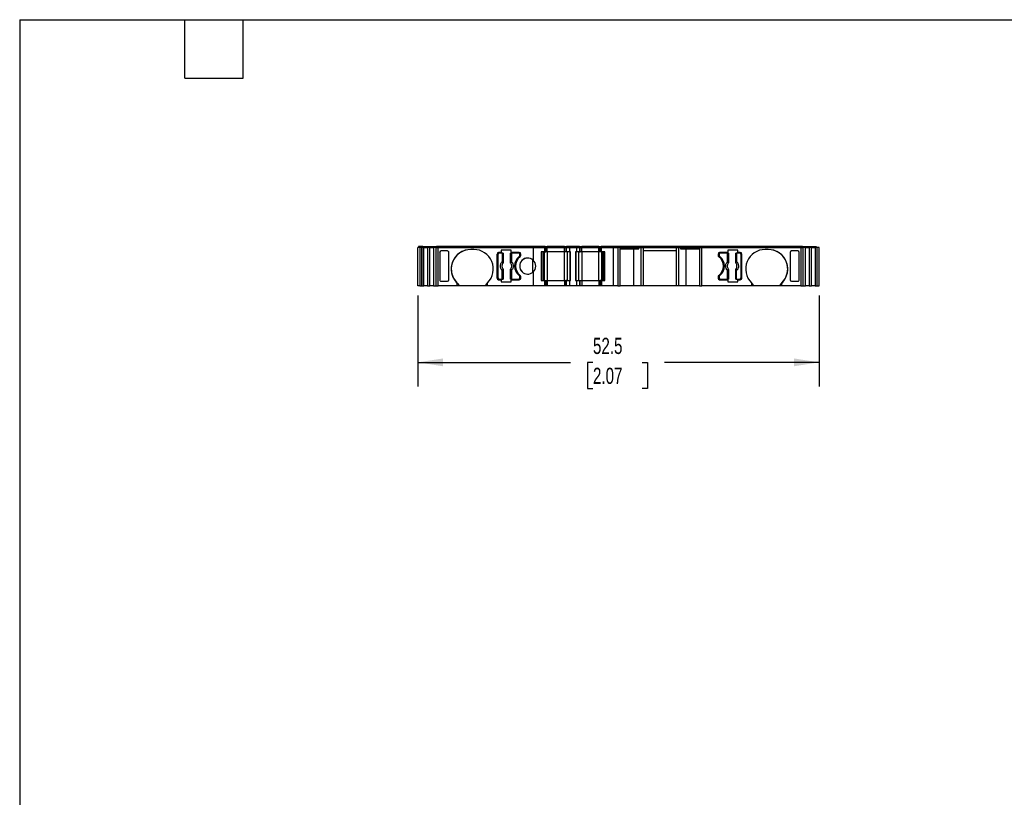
# Model space of a CAD drawing. Header units: millimetres. Extents: x 6 to 273, y 6 to 210.
# Tile 2 of 5: x 6 to 135, y 108 to 210. Entities that reach past the tile are written whole.
import ezdxf

# ---------------------------------------------------------------- set-up
doc = ezdxf.new("R2010")
doc.units = ezdxf.units.MM
doc.linetypes.add('SLD-Solid', pattern=[0])
doc.layers.add('DIMENSIONS', color=140, linetype='SLD-Solid', lineweight=25)
doc.layers.add('TEXT', color=140, linetype='SLD-Solid', lineweight=25)
doc.styles.add('SLDTEXTSTYLE0', font='TXT', dxfattribs={"width": 0.7})
doc.dimstyles.new('SLDDIMSTYLE0', dxfattribs={"dimtxt": 2.158008, "dimasz": 3.302, "dimexe": 0, "dimexo": 0.0625, "dimgap": 0.539502, "dimtad": 0, "dimtih": 1, "dimtoh": 1, "dimdec": 1, "dimrnd": 1e-09, "dimzin": 12, "dimdsep": 46, "dimtxsty": 'SLDTEXTSTYLE0', "dimsah": 1, "dimcen": 0.09, "dimadec": 0, "dimazin": 3, "dimtfac": 1, "dimtdec": 1, "dimtofl": 0, "dimtmove": 0, "dimatfit": 3, "dimfxl": 0, "dimfrac": 2, "dimtolj": 1, "dimtzin": 12, "dimarcsym": 0})

# ---------------------------------------------------------------- blocks, each defined once
blk = doc.blocks.new('_D_4')
at = {"layer": 'DIMENSIONS'}
for p, q in [((58.39, 173.51), (58.39, 161.61)), ((110.87, 173.51), (110.87, 161.61)), ((58.39, 164.78), (78.37, 164.78)), ((81.29, 164.78), (80.57, 164.78)), ((80.57, 164.78), (80.57, 161.35)), ((87.7, 164.78), (88.43, 164.78)), ((88.43, 164.78), (88.43, 161.35)), ((110.87, 164.78), (90.63, 164.78)), ((80.57, 161.35), (81.29, 161.35)), ((88.43, 161.35), (87.7, 161.35))]:
    blk.add_line(p, q, dxfattribs=at)
for points in [[(58.39, 164.78), (61.69, 164.27), (61.69, 165.29)], [(110.87, 164.78), (107.57, 165.29), (107.57, 164.27)]]:
    blk.add_solid(points, dxfattribs=at)
at = {"layer": 'DIMENSIONS', "char_height": 2.117, "attachment_point": 1, "style": 'SLDTEXTSTYLE0'}
for s, insert in [('52.5', (81.29, 167.99)), ('2.07', (81.29, 164.08))]:
    blk.add_mtext(s, dxfattribs=dict(at, insert=insert))

msp = doc.modelspace()

# ---------------------------------------------------------------- linework, layer by layer
for p, q in [((58.39, 174.78), (58.39, 179.78)), ((58.64, 179.78), (58.39, 179.78)), ((58.49, 179.93), (58.49, 179.78)), ((59.04, 179.93), (58.49, 179.93)), ((58.64, 179.78), (58.64, 174.78)), ((58.94, 179.78), (58.64, 179.78)), ((58.94, 174.78), (58.94, 179.78)), ((58.95, 179.78), (58.94, 179.78)), ((58.94, 174.78), (58.94, 179.78)), ((58.95, 174.78), (58.95, 179.78)), ((59.16, 179.78), (58.95, 179.78)), ((59.04, 179.93), (59.04, 179.78)), ((59.05, 179.93), (59.04, 179.93)), ((59.04, 179.78), (59.04, 179.93)), ((59.04, 179.93), (59.04, 179.93)), ((59.05, 179.78), (59.05, 179.93)), ((59.05, 179.93), (59.23, 179.93)), ((59.16, 174.78), (59.16, 179.78)), ((59.16, 179.78), (59.65, 179.78)), ((59.23, 179.93), (59.23, 179.78)), ((59.23, 179.93), (59.76, 179.93)), ((59.65, 179.78), (59.65, 174.78)), ((59.96, 179.78), (59.65, 179.78)), ((59.76, 179.93), (59.76, 179.78)), ((59.76, 179.93), (60.04, 179.93)), ((59.96, 174.78), (59.96, 179.78)), ((59.96, 179.78), (60.45, 179.78)), ((60.04, 179.93), (60.04, 179.78)), ((60.04, 179.93), (60.56, 179.93)), ((60.45, 179.78), (60.45, 174.78)), ((60.75, 179.78), (60.45, 179.78)), ((60.56, 179.93), (60.56, 179.78)), ((60.56, 179.93), (60.85, 179.93)), ((60.75, 179.78), (60.75, 174.78)), ((60.75, 179.78), (61.04, 179.78)), ((60.85, 179.93), (60.85, 179.78)), ((61.04, 179.93), (60.85, 179.93)), ((61.04, 179.78), (61.04, 179.93)), ((73.42, 179.93), (61.04, 179.93)), ((61.04, 174.78), (61.04, 179.78)), ((61.04, 179.78), (73.46, 179.78)), ((61.25, 179.13), (61.25, 175.58)), ((61.25, 179.13), (61.25, 175.58)), ((62.26, 179.33), (61.45, 179.33)), ((62.46, 175.58), (62.46, 179.13)), ((65.71, 179.53), (65.31, 179.53)), ((68.76, 178.93), (68.76, 175.78)), ((68.76, 178.93), (68.76, 178.93)), ((68.76, 175.78), (68.76, 178.93)), ((69.27, 179.13), (68.96, 179.13)), ((69.44, 179.06), (69.03, 179.06)), ((70.61, 179.43), (69.27, 179.43)), ((69.27, 179.43), (69.27, 179.13)), ((69.44, 179.06), (69.44, 177.94)), ((69.54, 179.06), (69.44, 179.06)), ((69.54, 179.06), (69.54, 177.94)), ((69.55, 179.06), (69.54, 179.06)), ((69.55, 179.06), (69.55, 177.83)), ((70.52, 177.83), (70.52, 179.06)), ((70.53, 179.06), (70.52, 179.06)), ((70.53, 177.94), (70.53, 179.06)), ((70.63, 179.06), (70.53, 179.06)), ((70.61, 179.13), (70.61, 179.43)), ((71.66, 179.13), (70.61, 179.13)), ((70.63, 179.06), (70.63, 177.94)), ((71.58, 179.06), (70.63, 179.06)), ((71.86, 178.73), (71.86, 178.93)), ((73.42, 179.78), (73.42, 179.93)), ((74.86, 179.93), (73.42, 179.93)), ((73.46, 179.78), (73.46, 178.14)), ((73.46, 179.78), (74.96, 179.78)), ((74.96, 179.23), (74.52, 179.23)), ((74.52, 179.23), (74.52, 175.48)), ((74.76, 175.48), (74.76, 179.23)), ((74.76, 175.48), (74.76, 179.23)), ((74.86, 179.78), (74.86, 179.93)), ((74.86, 179.78), (74.86, 179.93)), ((74.86, 179.93), (74.86, 179.93)), ((75.02, 179.93), (74.86, 179.93)), ((74.92, 175.48), (74.92, 179.23)), ((74.92, 179.23), (74.92, 175.48)), ((74.96, 179.78), (74.96, 179.23)), ((74.96, 179.78), (74.96, 179.23)), ((74.96, 179.78), (74.96, 179.78)), ((74.96, 179.78), (75.12, 179.78)), ((74.96, 179.23), (74.96, 179.23)), ((74.96, 179.23), (75.12, 179.23)), ((75.02, 179.78), (75.02, 179.93)), ((75.02, 179.78), (75.02, 179.93)), ((75.02, 179.93), (75.32, 179.93)), ((75.12, 179.23), (75.12, 179.78)), ((75.12, 179.23), (75.12, 179.78)), ((75.12, 179.78), (75.32, 179.78)), ((75.32, 179.23), (75.12, 179.23)), ((75.32, 179.93), (75.32, 179.78)), ((77.55, 179.93), (75.32, 179.93)), ((75.32, 179.23), (75.32, 179.78)), ((75.32, 179.78), (77.55, 179.78)), ((75.32, 179.23), (75.32, 175.48)), ((77.55, 179.23), (75.32, 179.23)), ((77.55, 179.78), (77.55, 179.93)), ((77.55, 179.93), (77.85, 179.93)), ((77.55, 179.23), (77.55, 179.78)), ((77.55, 179.78), (77.75, 179.78)), ((77.55, 175.48), (77.55, 179.23)), ((77.75, 179.23), (77.55, 179.23)), ((77.75, 179.78), (77.75, 179.23)), ((77.75, 179.78), (77.84, 179.78)), ((77.84, 179.23), (77.75, 179.23)), ((77.84, 179.23), (77.84, 179.78)), ((77.84, 179.78), (78.25, 179.78)), ((78.25, 179.23), (77.84, 179.23)), ((77.85, 179.78), (77.85, 179.93)), ((77.91, 179.93), (77.85, 179.93)), ((77.91, 179.78), (77.91, 179.93)), ((78.29, 179.93), (77.91, 179.93)), ((77.95, 175.48), (77.95, 179.23)), ((77.98, 175.48), (77.98, 179.23)), ((78.25, 179.23), (78.25, 179.78)), ((78.25, 179.78), (79.12, 179.78)), ((78.35, 179.23), (78.25, 179.23)), ((78.29, 179.78), (78.29, 179.93)), ((79.08, 179.93), (78.29, 179.93)), ((78.33, 175.48), (78.33, 179.23)), ((78.35, 175.48), (78.35, 179.23)), ((79.02, 179.23), (79.02, 175.48)), ((79.12, 179.23), (79.02, 179.23)), ((79.03, 179.23), (79.03, 175.48)), ((79.08, 179.78), (79.08, 179.93)), ((79.46, 179.93), (79.08, 179.93)), ((79.12, 179.78), (79.12, 179.23)), ((79.12, 179.78), (79.53, 179.78)), ((79.53, 179.23), (79.12, 179.23)), ((79.39, 179.23), (79.39, 175.48)), ((79.42, 179.23), (79.42, 175.48)), ((79.46, 179.78), (79.46, 179.93)), ((79.52, 179.93), (79.46, 179.93)), ((79.52, 179.78), (79.52, 179.93)), ((79.52, 179.93), (79.82, 179.93)), ((79.53, 179.78), (79.53, 179.23)), ((79.53, 179.78), (79.62, 179.78)), ((79.53, 179.23), (79.62, 179.23)), ((79.62, 179.23), (79.62, 179.78)), ((79.62, 179.78), (79.82, 179.78)), ((79.82, 179.23), (79.62, 179.23)), ((79.82, 179.93), (79.82, 179.78)), ((82.05, 179.93), (79.82, 179.93)), ((79.82, 179.23), (79.82, 179.78)), ((79.82, 179.78), (82.05, 179.78)), ((79.82, 179.23), (79.82, 175.48)), ((82.05, 179.23), (79.82, 179.23)), ((82.05, 179.78), (82.05, 179.93)), ((82.05, 179.93), (82.35, 179.93)), ((82.05, 179.23), (82.05, 179.78)), ((82.05, 179.78), (82.25, 179.78)), ((82.05, 175.48), (82.05, 179.23)), ((82.25, 179.23), (82.05, 179.23)), ((82.25, 179.78), (82.25, 179.23)), ((82.25, 179.78), (82.41, 179.78)), ((82.25, 179.23), (82.25, 179.78)), ((82.41, 179.23), (82.25, 179.23)), ((82.35, 179.78), (82.35, 179.93)), ((82.51, 179.93), (82.35, 179.93)), ((82.35, 179.93), (82.35, 179.78)), ((82.41, 179.78), (83.91, 179.78)), ((82.41, 179.23), (82.41, 179.78)), ((82.41, 179.23), (82.41, 179.78)), ((82.41, 179.78), (82.41, 179.78)), ((82.85, 179.23), (82.41, 179.23)), ((82.41, 179.23), (82.41, 179.23)), ((82.45, 175.48), (82.45, 179.23)), ((82.45, 179.23), (82.45, 175.48)), ((82.51, 179.78), (82.51, 179.93)), ((83.95, 179.93), (82.51, 179.93)), ((82.51, 179.78), (82.51, 179.93)), ((82.51, 179.93), (82.51, 179.93)), ((82.61, 179.23), (82.61, 175.48)), ((82.61, 179.23), (82.61, 175.48)), ((82.85, 175.48), (82.85, 179.23)), ((83.91, 179.78), (84.53, 179.78)), ((83.91, 179.78), (83.91, 174.78)), ((83.95, 179.78), (83.95, 179.93)), ((84.53, 179.93), (83.95, 179.93)), ((84.53, 179.78), (84.53, 179.93)), ((84.73, 179.93), (84.53, 179.93)), ((84.53, 179.78), (84.53, 174.78)), ((84.83, 179.78), (84.53, 179.78)), ((84.73, 179.78), (84.73, 179.93)), ((87.29, 179.93), (84.73, 179.93)), ((84.83, 174.78), (84.83, 179.78)), ((84.83, 179.78), (87.3, 179.78)), ((84.83, 179.63), (87.3, 179.63)), ((86.62, 174.78), (86.62, 179.63)), ((87.29, 179.78), (87.29, 179.93)), ((87.45, 179.93), (87.29, 179.93)), ((87.3, 179.63), (87.3, 179.78)), ((87.3, 179.78), (87.53, 179.78)), ((87.45, 179.78), (87.45, 179.93)), ((87.75, 179.93), (87.45, 179.93)), ((87.53, 179.78), (87.53, 174.78)), ((87.53, 179.78), (87.85, 179.78)), ((87.75, 179.78), (87.75, 179.93)), ((92.3, 179.93), (87.75, 179.93)), ((87.85, 179.78), (87.85, 174.78)), ((87.85, 179.78), (92.2, 179.78)), ((92.2, 179.33), (87.85, 179.33)), ((92.2, 174.78), (92.2, 179.78)), ((92.2, 179.78), (92.52, 179.78)), ((92.3, 179.78), (92.3, 179.93)), ((92.6, 179.93), (92.3, 179.93)), ((92.52, 174.78), (92.52, 179.78)), ((92.52, 179.78), (92.75, 179.78)), ((92.6, 179.78), (92.6, 179.93)), ((92.77, 179.93), (92.6, 179.93)), ((92.75, 179.78), (92.75, 179.63)), ((92.75, 179.78), (95.23, 179.78)), ((92.75, 179.63), (95.23, 179.63)), ((92.77, 179.78), (92.77, 179.93)), ((95.33, 179.93), (92.77, 179.93)), ((93.43, 179.63), (93.43, 174.78)), ((95.23, 179.78), (95.23, 174.78)), ((95.23, 179.78), (95.53, 179.78)), ((95.33, 179.78), (95.33, 179.93)), ((95.53, 179.93), (95.33, 179.93)), ((95.53, 179.78), (95.53, 179.93)), ((108.47, 179.93), (95.53, 179.93)), ((95.53, 174.78), (95.53, 179.78)), ((95.53, 179.78), (108.47, 179.78)), ((97.65, 178.93), (97.65, 178.73)), ((98.9, 179.13), (97.85, 179.13)), ((98.88, 179.06), (97.93, 179.06)), ((98.88, 177.94), (98.88, 179.06)), ((98.98, 179.06), (98.88, 179.06)), ((100.24, 179.43), (98.9, 179.43)), ((98.9, 179.43), (98.9, 179.13)), ((98.98, 179.06), (98.98, 177.94)), ((98.99, 179.06), (98.98, 179.06)), ((98.99, 179.06), (98.99, 177.83)), ((99.96, 177.83), (99.96, 179.06)), ((99.97, 179.06), (99.96, 179.06)), ((99.97, 177.94), (99.97, 179.06)), ((100.07, 179.06), (99.97, 179.06)), ((100.07, 179.06), (100.07, 177.94)), ((100.48, 179.06), (100.07, 179.06)), ((100.24, 179.13), (100.24, 179.43)), ((100.55, 179.13), (100.24, 179.13)), ((100.75, 175.78), (100.75, 178.93)), ((100.75, 178.93), (100.75, 178.93)), ((100.75, 175.78), (100.75, 178.93)), ((104.2, 179.53), (103.8, 179.53)), ((107.05, 179.13), (107.05, 175.58)), ((108.06, 179.33), (107.25, 179.33)), ((108.26, 175.58), (108.26, 179.13)), ((108.26, 175.58), (108.26, 179.13)), ((108.47, 179.78), (108.47, 179.93)), ((108.66, 179.93), (108.47, 179.93)), ((108.47, 179.78), (108.47, 174.78)), ((108.47, 179.78), (108.76, 179.78)), ((108.66, 179.78), (108.66, 179.93)), ((108.66, 179.93), (108.95, 179.93)), ((108.76, 174.78), (108.76, 179.78)), ((109.06, 179.78), (108.76, 179.78)), ((108.95, 179.93), (108.95, 179.78)), ((108.95, 179.93), (109.47, 179.93)), ((109.06, 174.78), (109.06, 179.78)), ((109.06, 179.78), (109.55, 179.78)), ((109.47, 179.93), (109.47, 179.78)), ((109.47, 179.93), (109.75, 179.93)), ((109.55, 179.78), (109.55, 174.78)), ((109.86, 179.78), (109.55, 179.78)), ((109.75, 179.93), (109.75, 179.78)), ((109.75, 179.93), (110.28, 179.93)), ((109.86, 174.78), (109.86, 179.78)), ((109.86, 179.78), (110.35, 179.78)), ((110.28, 179.93), (110.28, 179.78)), ((110.28, 179.93), (110.46, 179.93)), ((110.35, 179.78), (110.35, 174.78)), ((110.56, 179.78), (110.35, 179.78)), ((110.46, 179.93), (110.46, 179.78)), ((110.47, 179.93), (110.46, 179.93)), ((110.47, 179.78), (110.47, 179.93)), ((110.56, 179.78), (110.56, 174.78)), ((110.57, 179.78), (110.56, 179.78)), ((110.57, 179.78), (110.57, 174.78)), ((110.87, 179.78), (110.57, 179.78)), ((110.87, 174.78), (110.87, 179.78)), ((68.88, 175.81), (68.88, 178.91)), ((69.54, 177.94), (69.44, 177.94)), ((69.51, 177.72), (69.52, 177.72)), ((69.55, 177.83), (69.55, 177.83)), ((70.52, 177.83), (70.52, 177.83)), ((70.53, 177.94), (70.63, 177.94)), ((70.55, 177.72), (70.55, 177.72)), ((71.65, 178.6), (71.65, 178.6)), ((71.73, 178.76), (71.73, 178.91)), ((71.73, 178.91), (71.73, 178.76)), ((71.73, 178.91), (71.73, 178.91)), ((71.73, 178.76), (71.73, 178.76)), ((73.37, 178.21), (73.37, 176.5)), ((97.78, 178.91), (97.78, 178.76)), ((97.78, 178.91), (97.78, 178.91)), ((97.78, 178.76), (97.78, 178.91)), ((97.78, 178.76), (97.78, 178.76)), ((97.86, 178.6), (97.86, 178.6)), ((98.98, 177.94), (98.88, 177.94)), ((98.96, 177.72), (98.96, 177.72)), ((98.99, 177.83), (98.99, 177.83)), ((99.96, 177.83), (99.96, 177.83)), ((99.97, 177.94), (100.07, 177.94)), ((99.99, 177.72), (100, 177.72)), ((100.63, 178.91), (100.63, 175.81)), ((69.44, 175.66), (69.44, 176.77)), ((69.54, 176.77), (69.44, 176.77)), ((69.52, 176.99), (69.51, 176.99)), ((69.54, 176.77), (69.54, 175.66)), ((69.55, 176.88), (69.55, 176.88)), ((69.55, 176.88), (69.55, 175.66)), ((70.52, 175.66), (70.52, 176.88)), ((70.52, 176.88), (70.52, 176.88)), ((70.53, 175.66), (70.53, 176.77)), ((70.53, 176.77), (70.63, 176.77)), ((70.55, 176.99), (70.55, 176.99)), ((70.63, 176.77), (70.63, 175.66)), ((73.46, 176.57), (73.46, 174.78)), ((98.88, 175.66), (98.88, 176.77)), ((98.98, 176.77), (98.88, 176.77)), ((98.96, 176.99), (98.96, 176.99)), ((98.98, 176.77), (98.98, 175.66)), ((98.99, 176.88), (98.99, 176.88)), ((98.99, 176.88), (98.99, 175.66)), ((99.96, 175.66), (99.96, 176.88)), ((99.96, 176.88), (99.96, 176.88)), ((99.97, 175.66), (99.97, 176.77)), ((99.97, 176.77), (100.07, 176.77)), ((100, 176.99), (99.99, 176.99)), ((100.07, 175.66), (100.07, 176.77)), ((61.45, 175.38), (62.26, 175.38)), ((63.51, 175.17), (63.51, 174.78)), ((67.51, 174.78), (67.51, 175.17)), ((68.76, 175.78), (68.76, 175.78)), ((68.96, 175.58), (69.27, 175.58)), ((69.03, 175.66), (69.44, 175.66)), ((69.27, 175.58), (69.27, 175.28)), ((69.27, 175.28), (70.61, 175.28)), ((69.44, 175.66), (69.54, 175.66)), ((69.54, 175.66), (69.55, 175.66)), ((70.52, 175.66), (70.53, 175.66)), ((70.53, 175.66), (70.63, 175.66)), ((70.61, 175.28), (70.61, 175.58)), ((70.61, 175.58), (71.66, 175.58)), ((70.63, 175.66), (71.58, 175.66)), ((71.65, 176.12), (71.65, 176.12)), ((71.73, 175.81), (71.73, 175.96)), ((71.73, 175.96), (71.73, 175.96)), ((71.73, 175.96), (71.73, 175.81)), ((71.73, 175.81), (71.73, 175.81)), ((71.86, 175.78), (71.86, 175.98)), ((74.52, 175.48), (74.96, 175.48)), ((74.96, 175.48), (74.96, 174.78)), ((74.96, 175.48), (74.96, 174.78)), ((74.96, 175.48), (74.96, 175.48)), ((74.96, 175.48), (75.12, 175.48)), ((75.12, 174.78), (75.12, 175.48)), ((75.12, 175.48), (75.12, 174.78)), ((75.12, 175.48), (75.32, 175.48)), ((75.32, 175.48), (75.32, 174.78)), ((75.32, 175.48), (77.55, 175.48)), ((77.55, 175.48), (77.55, 174.78)), ((77.55, 175.48), (77.75, 175.48)), ((77.75, 175.48), (77.75, 174.78)), ((77.84, 175.48), (77.75, 175.48)), ((77.84, 174.78), (77.84, 175.48)), ((77.84, 175.48), (78.25, 175.48)), ((78.25, 174.78), (78.25, 175.48)), ((78.25, 175.48), (78.35, 175.48)), ((79.02, 175.48), (79.12, 175.48)), ((79.12, 175.48), (79.12, 174.78)), ((79.12, 175.48), (79.53, 175.48)), ((79.53, 175.48), (79.53, 174.78)), ((79.53, 175.48), (79.62, 175.48)), ((79.62, 174.78), (79.62, 175.48)), ((79.62, 175.48), (79.82, 175.48)), ((79.82, 175.48), (79.82, 174.78)), ((79.82, 175.48), (82.05, 175.48)), ((82.05, 175.48), (82.05, 174.78)), ((82.05, 175.48), (82.25, 175.48)), ((82.25, 175.48), (82.25, 174.78)), ((82.41, 175.48), (82.25, 175.48)), ((82.25, 175.48), (82.25, 174.78)), ((82.41, 175.48), (82.41, 174.78)), ((82.41, 175.48), (82.85, 175.48)), ((82.41, 174.78), (82.41, 175.48)), ((82.41, 175.48), (82.41, 175.48)), ((97.65, 175.98), (97.65, 175.78)), ((97.78, 175.96), (97.78, 175.81)), ((97.78, 175.96), (97.78, 175.96)), ((97.78, 175.81), (97.78, 175.96)), ((97.78, 175.81), (97.78, 175.81)), ((97.85, 175.58), (98.9, 175.58)), ((97.86, 176.12), (97.86, 176.12)), ((97.93, 175.66), (98.88, 175.66)), ((98.88, 175.66), (98.98, 175.66)), ((98.9, 175.58), (98.9, 175.28)), ((98.9, 175.28), (100.24, 175.28)), ((98.98, 175.66), (98.99, 175.66)), ((99.96, 175.66), (99.97, 175.66)), ((99.97, 175.66), (100.07, 175.66)), ((100.07, 175.66), (100.48, 175.66)), ((100.24, 175.28), (100.24, 175.58)), ((100.24, 175.58), (100.55, 175.58)), ((100.75, 175.78), (100.75, 175.78)), ((102, 175.17), (102, 174.78)), ((106, 174.78), (106, 175.17)), ((107.25, 175.38), (108.06, 175.38)), ((58.64, 174.78), (58.39, 174.78)), ((58.64, 174.78), (58.94, 174.78)), ((58.94, 174.78), (58.95, 174.78)), ((58.95, 174.78), (59.16, 174.78)), ((59.65, 174.78), (59.16, 174.78)), ((59.65, 174.78), (59.96, 174.78)), ((60.45, 174.78), (59.96, 174.78)), ((60.45, 174.78), (60.75, 174.78)), ((60.75, 174.78), (61.04, 174.78)), ((63.51, 174.78), (61.04, 174.78)), ((63.71, 174.78), (63.51, 174.78)), ((63.71, 175), (63.71, 174.78)), ((67.31, 174.78), (63.71, 174.78)), ((67.31, 174.78), (67.31, 175)), ((67.51, 174.78), (67.31, 174.78)), ((73.46, 174.78), (67.51, 174.78)), ((74.96, 174.78), (73.46, 174.78)), ((74.96, 174.78), (74.96, 174.78)), ((75.12, 174.78), (74.96, 174.78)), ((75.32, 174.78), (75.12, 174.78)), ((77.55, 174.78), (75.32, 174.78)), ((77.75, 174.78), (77.55, 174.78)), ((77.84, 174.78), (77.75, 174.78)), ((78.25, 174.78), (77.84, 174.78)), ((79.12, 174.78), (78.25, 174.78)), ((79.53, 174.78), (79.12, 174.78)), ((79.62, 174.78), (79.53, 174.78)), ((79.82, 174.78), (79.62, 174.78)), ((82.05, 174.78), (79.82, 174.78)), ((82.25, 174.78), (82.05, 174.78)), ((82.41, 174.78), (82.25, 174.78)), ((83.91, 174.78), (82.41, 174.78)), ((82.41, 174.78), (82.41, 174.78)), ((84.53, 174.78), (83.91, 174.78)), ((84.53, 174.78), (84.83, 174.78)), ((86.62, 174.78), (84.83, 174.78)), ((87.53, 174.78), (86.62, 174.78)), ((87.85, 174.78), (87.53, 174.78)), ((92.2, 174.78), (87.85, 174.78)), ((92.52, 174.78), (92.2, 174.78)), ((93.43, 174.78), (92.52, 174.78)), ((95.23, 174.78), (93.43, 174.78)), ((95.23, 174.78), (95.53, 174.78)), ((102, 174.78), (95.53, 174.78)), ((102.2, 174.78), (102, 174.78)), ((102.2, 175), (102.2, 174.78)), ((105.8, 174.78), (102.2, 174.78)), ((105.8, 174.78), (105.8, 175)), ((106, 174.78), (105.8, 174.78)), ((108.47, 174.78), (106, 174.78)), ((108.47, 174.78), (108.76, 174.78)), ((108.76, 174.78), (109.06, 174.78)), ((109.55, 174.78), (109.06, 174.78)), ((109.55, 174.78), (109.86, 174.78)), ((110.35, 174.78), (109.86, 174.78)), ((110.35, 174.78), (110.56, 174.78)), ((110.56, 174.78), (110.57, 174.78)), ((110.57, 174.78), (110.87, 174.78))]:
    msp.add_line(p, q)
for centre, radius, start, end in [((65.31, 176.98), 2.55, 90, 225.0991), ((65.31, 176.98), 2.55, 90, 231.1377), ((65.71, 176.98), 2.55, 314.9009, 90), ((68.96, 178.93), 0.2, 90, 180), ((68.96, 178.93), 0.2, 90, 180), ((69.03, 178.91), 0.15, 90, 180), ((71.58, 178.91), 0.15, 0, 90), ((71.58, 178.91), 0.15, 0, 90), ((71.66, 178.93), 0.2, 0, 90), ((97.85, 178.93), 0.2, 90, 180), ((97.93, 178.91), 0.15, 90, 180), ((97.93, 178.91), 0.15, 90, 180), ((100.48, 178.91), 0.15, 0, 90), ((100.55, 178.93), 0.2, 0, 90), ((100.55, 178.93), 0.2, 0, 90), ((103.8, 176.98), 2.55, 90, 225.0991), ((104.2, 176.98), 2.55, 314.9008, 90), ((104.2, 176.98), 2.55, 308.8623, 90), ((70.03, 177.36), 0.634, 145.0833, 214.9167), ((70.03, 177.36), 0.633, 145.0503, 214.9496), ((69.48, 177.85), 0.066, 289.9615, 346.8945), ((70.59, 177.85), 0.066, 193.1055, 250.0385), ((70.03, 177.36), 0.634, 325.0833, 34.9167), ((70.03, 177.36), 0.633, 325.0503, 34.9496), ((72.58, 177.36), 1.55, 126.8699, 233.1301), ((72.58, 177.36), 1.55, 126.8699, 233.1301), ((72.66, 177.36), 1.5, 126.0319, 233.9681), ((71.53, 178.76), 0.2, 306.8699, 0), ((71.53, 178.76), 0.2, 306.8699, 0), ((72.76, 177.36), 1.05, 48.1897, 311.8103), ((72.76, 177.36), 1.05, 90, 270), ((71.66, 178.73), 0.2, 306.0319, 0), ((72.76, 177.36), 1.05, 311.8103, 48.1897), ((97.85, 178.73), 0.2, 180, 233.9681), ((96.85, 177.36), 1.5, 306.0319, 53.9681), ((97.98, 178.76), 0.2, 180, 233.1301), ((97.98, 178.76), 0.2, 180, 233.1301), ((96.93, 177.36), 1.55, 306.8699, 53.1301), ((96.93, 177.36), 1.55, 306.8699, 53.1301), ((99.48, 177.36), 0.634, 145.0833, 214.9167), ((99.48, 177.36), 0.633, 145.0503, 214.9496), ((98.92, 177.85), 0.066, 289.9615, 346.8945), ((100.03, 177.85), 0.066, 193.1055, 250.0385), ((99.48, 177.36), 0.633, 325.0503, 34.9496), ((99.48, 177.36), 0.634, 325.0833, 34.9167), ((69.48, 176.86), 0.066, 13.1055, 70.0385), ((70.59, 176.86), 0.066, 109.9615, 166.8945), ((98.92, 176.86), 0.066, 13.1055, 70.0385), ((100.03, 176.86), 0.066, 109.9615, 166.8945), ((65.31, 176.98), 2.55, 225.0991, 231.1377), ((65.71, 176.98), 2.55, 308.8623, 314.9009), ((68.96, 175.78), 0.2, 180, 270), ((68.96, 175.78), 0.2, 180, 270), ((69.03, 175.81), 0.15, 180, 270), ((71.58, 175.81), 0.15, 270, 0), ((71.58, 175.81), 0.15, 270, 0), ((71.53, 175.96), 0.2, 0, 53.1301), ((71.53, 175.96), 0.2, 0, 53.1301), ((71.66, 175.78), 0.2, 270, 0), ((71.66, 175.98), 0.2, 0, 53.9681), ((97.85, 175.98), 0.2, 126.0319, 180), ((97.85, 175.78), 0.2, 180, 270), ((97.98, 175.96), 0.2, 126.8699, 180), ((97.98, 175.96), 0.2, 126.8699, 180), ((97.93, 175.81), 0.15, 180, 270), ((97.93, 175.81), 0.15, 180, 270), ((100.48, 175.81), 0.15, 270, 0), ((100.55, 175.78), 0.2, 270, 0), ((100.55, 175.78), 0.2, 270, 0), ((103.8, 176.98), 2.55, 225.0991, 231.1377), ((104.2, 176.98), 2.55, 308.8623, 314.9008)]:
    msp.add_arc(centre, radius, start, end)
at = {"extrusion": (-6.79117e-08, 0, 1)}
for centre, major_axis, start_param, end_param in [((61.45, 179.13), (0, -0.201), 3.141593, 4.712389), ((62.26, 179.13), (0, -0.201), 1.570796, 3.141593), ((61.45, 175.58), (0, 0.201), 1.570796, 3.141593)]:
    msp.add_ellipse(centre, major_axis=major_axis, ratio=0.996195, start_param=start_param, end_param=end_param, dxfattribs=at)
for centre, major_axis, start_param, end_param in [((107.25, 179.13), (0, -0.201), 3.141592, 4.712388), ((108.06, 179.13), (0, -0.201), 1.570796, 3.141592), ((107.25, 175.58), (0, 0.201), 1.570797, 3.141593), ((108.06, 175.58), (0, 0.201), 3.141593, 4.71239)]:
    msp.add_ellipse(centre, major_axis=major_axis, ratio=0.996195, start_param=start_param, end_param=end_param)
at = {"extrusion": (-6.79117e-08, -2.40353e-21, 1)}
msp.add_ellipse((62.26, 175.58), major_axis=(0, 0.201), ratio=0.996195, start_param=3.141593, end_param=4.712389, dxfattribs=at)
for points, knots in [([(69.44, 176.77), (69.42, 176.79), (69.39, 176.83), (69.34, 176.89), (69.3, 176.96), (69.25, 177.05), (69.21, 177.19), (69.2, 177.36), (69.21, 177.52), (69.26, 177.68), (69.34, 177.83), (69.41, 177.9), (69.44, 177.94)], [0, 0, 0, 0, 0.06027, 0.120056, 0.179893, 0.240314, 0.370015, 0.500128, 0.629829, 0.759943, 0.879871, 1, 1, 1, 1]), ([(69.51, 177.72), (69.52, 177.72), (69.52, 177.73), (69.52, 177.75), (69.51, 177.77), (69.51, 177.78), (69.5, 177.79)], [0, 0, 0, 0, 0.306881, 0.575882, 0.806979, 1, 1, 1, 1]), ([(69.55, 177.83), (69.54, 177.82), (69.54, 177.78), (69.53, 177.74), (69.51, 177.72)], [0, 0, 0, 0, 0.389276, 1, 1, 1, 1]), ([(69.55, 177.83), (69.55, 177.83), (69.55, 177.82), (69.55, 177.81), (69.55, 177.81), (69.55, 177.8), (69.55, 177.79), (69.55, 177.79), (69.55, 177.78), (69.54, 177.77), (69.54, 177.77), (69.54, 177.77), (69.54, 177.77), (69.54, 177.76), (69.54, 177.75), (69.53, 177.75), (69.53, 177.74), (69.53, 177.74), (69.53, 177.74), (69.53, 177.73), (69.52, 177.72), (69.52, 177.72)], [0, 0, 0, 0, 0.0000193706, 0.0000193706, 0.0000193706, 0.0000387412, 0.0000387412, 0.0000387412, 0.0000581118, 0.0000581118, 0.0000581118, 0.00006778, 0.00006778, 0.00006778, 0.0000871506, 0.0000871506, 0.0000871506, 0.0000968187, 0.0000968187, 0.0000968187, 0.0001214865, 0.0001214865, 0.0001214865, 0.0001214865]), ([(69.54, 177.94), (69.54, 177.92), (69.54, 177.88), (69.54, 177.85), (69.55, 177.83)], [0, 0, 0, 0, 0.521485, 1, 1, 1, 1]), ([(70.52, 177.83), (70.52, 177.84), (70.53, 177.87), (70.53, 177.9), (70.53, 177.93), (70.53, 177.94)], [0, 0, 0, 0, 0.317222, 0.645084, 1, 1, 1, 1]), ([(70.55, 177.72), (70.55, 177.73), (70.54, 177.75), (70.53, 177.78), (70.52, 177.81), (70.52, 177.83), (70.52, 177.83)], [0, 0, 0, 0, 0.332097, 0.61117, 0.833934, 1, 1, 1, 1]), ([(70.55, 177.72), (70.55, 177.72), (70.55, 177.73), (70.54, 177.73), (70.54, 177.74), (70.54, 177.75), (70.53, 177.75), (70.53, 177.76), (70.53, 177.76), (70.53, 177.77), (70.53, 177.77), (70.53, 177.78), (70.52, 177.78), (70.52, 177.79), (70.52, 177.79), (70.52, 177.8), (70.52, 177.8), (70.52, 177.8), (70.52, 177.81), (70.52, 177.82), (70.52, 177.82), (70.52, 177.83)], [0, 0, 0, 0, 0.0000193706, 0.0000193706, 0.0000193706, 0.0000387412, 0.0000387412, 0.0000387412, 0.0000581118, 0.0000581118, 0.0000581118, 0.00006778, 0.00006778, 0.00006778, 0.0000871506, 0.0000871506, 0.0000871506, 0.0000968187, 0.0000968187, 0.0000968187, 0.0001214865, 0.0001214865, 0.0001214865, 0.0001214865]), ([(70.63, 177.94), (70.64, 177.92), (70.68, 177.89), (70.73, 177.82), (70.77, 177.76), (70.81, 177.66), (70.86, 177.52), (70.87, 177.36), (70.86, 177.19), (70.81, 177.03), (70.73, 176.89), (70.66, 176.81), (70.63, 176.77)], [0, 0, 0, 0, 0.06027, 0.120056, 0.179893, 0.240314, 0.370015, 0.500128, 0.629829, 0.759943, 0.879871, 1, 1, 1, 1]), ([(98.88, 176.77), (98.87, 176.79), (98.83, 176.83), (98.78, 176.89), (98.74, 176.96), (98.7, 177.05), (98.65, 177.19), (98.64, 177.36), (98.65, 177.52), (98.7, 177.68), (98.78, 177.83), (98.85, 177.9), (98.88, 177.94)], [0, 0, 0, 0, 0.06027, 0.120056, 0.179893, 0.240314, 0.370015, 0.500128, 0.629829, 0.759943, 0.879871, 1, 1, 1, 1]), ([(98.94, 177.79), (98.94, 177.8), (98.93, 177.82), (98.92, 177.86), (98.9, 177.9), (98.89, 177.93), (98.88, 177.94)], [0, 0, 0, 0, 0.220475, 0.499075, 0.748119, 1, 1, 1, 1]), ([(98.96, 177.72), (98.96, 177.72), (98.96, 177.73), (98.96, 177.75), (98.95, 177.77), (98.95, 177.78), (98.94, 177.79)], [0, 0, 0, 0, 0.306881, 0.575882, 0.806979, 1, 1, 1, 1]), ([(98.99, 177.83), (98.99, 177.82), (98.98, 177.78), (98.97, 177.74), (98.96, 177.72)], [0, 0, 0, 0, 0.389276, 1, 1, 1, 1]), ([(98.99, 177.83), (98.99, 177.83), (98.99, 177.82), (98.99, 177.81), (98.99, 177.81), (98.99, 177.8), (98.99, 177.79), (98.99, 177.79), (98.99, 177.78), (98.98, 177.77), (98.98, 177.77), (98.98, 177.77), (98.98, 177.77), (98.98, 177.76), (98.98, 177.75), (98.97, 177.75), (98.97, 177.74), (98.97, 177.74), (98.97, 177.74), (98.97, 177.73), (98.96, 177.72), (98.96, 177.72)], [0, 0, 0, 0, 0.0000193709, 0.0000193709, 0.0000193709, 0.0000387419, 0.0000387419, 0.0000387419, 0.0000581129, 0.0000581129, 0.0000581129, 0.0000677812, 0.0000677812, 0.0000677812, 0.0000871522, 0.0000871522, 0.0000871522, 0.0000968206, 0.0000968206, 0.0000968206, 0.0001214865, 0.0001214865, 0.0001214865, 0.0001214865]), ([(98.98, 177.94), (98.98, 177.92), (98.98, 177.88), (98.99, 177.85), (98.99, 177.83)], [0, 0, 0, 0, 0.521485, 1, 1, 1, 1]), ([(99.96, 177.83), (99.96, 177.84), (99.97, 177.87), (99.97, 177.9), (99.97, 177.93), (99.97, 177.94)], [0, 0, 0, 0, 0.317222, 0.645084, 1, 1, 1, 1]), ([(100, 177.72), (99.99, 177.73), (99.98, 177.75), (99.97, 177.78), (99.96, 177.81), (99.96, 177.83), (99.96, 177.83)], [0, 0, 0, 0, 0.332097, 0.61117, 0.833934, 1, 1, 1, 1]), ([(99.99, 177.72), (99.99, 177.72), (99.99, 177.73), (99.98, 177.73), (99.98, 177.74), (99.98, 177.75), (99.97, 177.75), (99.97, 177.76), (99.97, 177.76), (99.97, 177.77), (99.97, 177.77), (99.97, 177.78), (99.96, 177.78), (99.96, 177.79), (99.96, 177.79), (99.96, 177.8), (99.96, 177.8), (99.96, 177.8), (99.96, 177.81), (99.96, 177.82), (99.96, 177.82), (99.96, 177.83)], [0, 0, 0, 0, 0.0000193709, 0.0000193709, 0.0000193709, 0.0000387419, 0.0000387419, 0.0000387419, 0.0000581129, 0.0000581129, 0.0000581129, 0.0000677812, 0.0000677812, 0.0000677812, 0.0000871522, 0.0000871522, 0.0000871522, 0.0000968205, 0.0000968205, 0.0000968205, 0.0001214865, 0.0001214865, 0.0001214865, 0.0001214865]), ([(100.07, 177.94), (100.08, 177.92), (100.12, 177.89), (100.17, 177.82), (100.21, 177.76), (100.25, 177.66), (100.3, 177.52), (100.31, 177.36), (100.3, 177.19), (100.25, 177.03), (100.17, 176.89), (100.1, 176.81), (100.07, 176.77)], [0, 0, 0, 0, 0.0602697, 0.1200562, 0.1798933, 0.2403137, 0.3700145, 0.5001284, 0.6298294, 0.7599435, 0.879871, 1, 1, 1, 1]), ([(69.51, 176.99), (69.52, 176.98), (69.53, 176.96), (69.54, 176.93), (69.55, 176.9), (69.55, 176.88), (69.55, 176.88)], [0, 0, 0, 0, 0.332097, 0.61117, 0.833934, 1, 1, 1, 1]), ([(69.52, 176.99), (69.52, 176.99), (69.52, 176.98), (69.53, 176.98), (69.53, 176.97), (69.53, 176.97), (69.54, 176.96), (69.54, 176.95), (69.54, 176.95), (69.54, 176.94), (69.54, 176.94), (69.54, 176.94), (69.54, 176.93), (69.55, 176.93), (69.55, 176.92), (69.55, 176.91), (69.55, 176.91), (69.55, 176.91), (69.55, 176.9), (69.55, 176.9), (69.55, 176.89), (69.55, 176.88)], [0, 0, 0, 0, 0.0000193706, 0.0000193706, 0.0000193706, 0.0000387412, 0.0000387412, 0.0000387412, 0.0000581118, 0.0000581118, 0.0000581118, 0.00006778, 0.00006778, 0.00006778, 0.0000871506, 0.0000871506, 0.0000871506, 0.0000968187, 0.0000968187, 0.0000968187, 0.0001214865, 0.0001214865, 0.0001214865, 0.0001214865]), ([(69.55, 176.88), (69.54, 176.87), (69.54, 176.85), (69.54, 176.81), (69.54, 176.78), (69.54, 176.77)], [0, 0, 0, 0, 0.317222, 0.645084, 1, 1, 1, 1]), ([(70.52, 176.88), (70.52, 176.89), (70.53, 176.94), (70.54, 176.97), (70.55, 176.99)], [0, 0, 0, 0, 0.389276, 1, 1, 1, 1]), ([(70.52, 176.88), (70.52, 176.89), (70.52, 176.89), (70.52, 176.9), (70.52, 176.9), (70.52, 176.91), (70.52, 176.92), (70.52, 176.92), (70.52, 176.93), (70.53, 176.94), (70.53, 176.94), (70.53, 176.94), (70.53, 176.95), (70.53, 176.95), (70.53, 176.96), (70.54, 176.96), (70.54, 176.97), (70.54, 176.97), (70.54, 176.97), (70.54, 176.98), (70.55, 176.99), (70.55, 176.99)], [0, 0, 0, 0, 0.0000193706, 0.0000193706, 0.0000193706, 0.0000387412, 0.0000387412, 0.0000387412, 0.0000581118, 0.0000581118, 0.0000581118, 0.00006778, 0.00006778, 0.00006778, 0.0000871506, 0.0000871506, 0.0000871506, 0.0000968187, 0.0000968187, 0.0000968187, 0.0001214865, 0.0001214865, 0.0001214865, 0.0001214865]), ([(70.53, 176.77), (70.53, 176.79), (70.53, 176.83), (70.52, 176.86), (70.52, 176.88)], [0, 0, 0, 0, 0.521485, 1, 1, 1, 1]), ([(70.55, 176.99), (70.55, 176.99), (70.55, 176.98), (70.55, 176.96), (70.56, 176.94), (70.56, 176.93), (70.57, 176.92)], [0, 0, 0, 0, 0.306881, 0.575882, 0.806979, 1, 1, 1, 1]), ([(70.57, 176.92), (70.57, 176.91), (70.58, 176.89), (70.59, 176.86), (70.61, 176.81), (70.62, 176.78), (70.63, 176.77)], [0, 0, 0, 0, 0.220475, 0.499075, 0.748119, 1, 1, 1, 1]), ([(98.96, 176.99), (98.96, 176.98), (98.97, 176.96), (98.98, 176.93), (98.99, 176.9), (98.99, 176.88), (98.99, 176.88)], [0, 0, 0, 0, 0.332097, 0.61117, 0.833934, 1, 1, 1, 1]), ([(98.96, 176.99), (98.96, 176.99), (98.96, 176.98), (98.97, 176.98), (98.97, 176.97), (98.97, 176.97), (98.98, 176.96), (98.98, 176.95), (98.98, 176.95), (98.98, 176.94), (98.98, 176.94), (98.98, 176.94), (98.99, 176.93), (98.99, 176.93), (98.99, 176.92), (98.99, 176.91), (98.99, 176.91), (98.99, 176.91), (98.99, 176.9), (98.99, 176.9), (98.99, 176.89), (98.99, 176.88)], [0, 0, 0, 0, 0.0000193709, 0.0000193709, 0.0000193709, 0.0000387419, 0.0000387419, 0.0000387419, 0.0000581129, 0.0000581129, 0.0000581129, 0.0000677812, 0.0000677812, 0.0000677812, 0.0000871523, 0.0000871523, 0.0000871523, 0.0000968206, 0.0000968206, 0.0000968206, 0.0001214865, 0.0001214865, 0.0001214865, 0.0001214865]), ([(98.99, 176.88), (98.99, 176.87), (98.98, 176.85), (98.98, 176.81), (98.98, 176.78), (98.98, 176.77)], [0, 0, 0, 0, 0.3172218, 0.6450837, 1, 1, 1, 1]), ([(99.96, 176.88), (99.96, 176.89), (99.97, 176.94), (99.98, 176.97), (100, 176.99)], [0, 0, 0, 0, 0.389276, 1, 1, 1, 1]), ([(99.96, 176.88), (99.96, 176.89), (99.96, 176.89), (99.96, 176.9), (99.96, 176.9), (99.96, 176.91), (99.96, 176.92), (99.96, 176.92), (99.96, 176.93), (99.97, 176.94), (99.97, 176.94), (99.97, 176.94), (99.97, 176.95), (99.97, 176.95), (99.97, 176.96), (99.98, 176.96), (99.98, 176.97), (99.98, 176.97), (99.98, 176.97), (99.98, 176.98), (99.99, 176.99), (99.99, 176.99)], [0, 0, 0, 0, 0.0000193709, 0.0000193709, 0.0000193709, 0.0000387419, 0.0000387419, 0.0000387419, 0.0000581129, 0.0000581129, 0.0000581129, 0.0000677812, 0.0000677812, 0.0000677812, 0.0000871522, 0.0000871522, 0.0000871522, 0.0000968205, 0.0000968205, 0.0000968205, 0.0001214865, 0.0001214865, 0.0001214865, 0.0001214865]), ([(99.97, 176.77), (99.97, 176.79), (99.97, 176.83), (99.97, 176.86), (99.96, 176.88)], [0, 0, 0, 0, 0.521485, 1, 1, 1, 1]), ([(100, 176.99), (99.99, 176.99), (99.99, 176.98), (99.99, 176.96), (100, 176.94), (100, 176.93), (100.01, 176.92)], [0, 0, 0, 0, 0.306881, 0.575882, 0.806979, 1, 1, 1, 1])]:
    msp.add_open_spline(points, degree=3, knots=knots)
for points in [[(69.44, 177.94), (69.46, 177.89), (69.48, 177.83), (69.5, 177.79)], [(70.55, 177.72), (70.55, 177.73), (70.55, 177.76), (70.57, 177.79)], [(70.57, 177.79), (70.58, 177.83), (70.61, 177.89), (70.63, 177.94)], [(100, 177.72), (99.99, 177.73), (99.99, 177.76), (100.01, 177.79)], [(100.01, 177.79), (100.03, 177.83), (100.05, 177.89), (100.07, 177.94)], [(69.5, 176.92), (69.48, 176.88), (69.46, 176.83), (69.44, 176.77)], [(69.51, 176.99), (69.52, 176.98), (69.52, 176.95), (69.5, 176.92)], [(98.94, 176.92), (98.92, 176.88), (98.9, 176.83), (98.88, 176.77)], [(98.96, 176.99), (98.96, 176.98), (98.96, 176.95), (98.94, 176.92)], [(100.07, 176.77), (100.05, 176.83), (100.03, 176.88), (100.01, 176.92)]]:
    msp.add_open_spline(points, degree=3)
at = {"layer": 'TEXT'}
for p, q in [((6.35, 209.55), (273.05, 209.55)), ((6.35, 209.55), (6.35, 6.35)), ((27.94, 201.93), (27.94, 209.55)), ((35.56, 201.93), (35.56, 209.55)), ((27.94, 201.93), (35.56, 201.93))]:
    msp.add_line(p, q, dxfattribs=at)

# ---------------------------------------------------------------- dimensions: what is measured, and where the dimension line sits
at = {"layer": 'DIMENSIONS'}
dim = msp.add_linear_dim(base=(110.87, 164.78), p1=(58.39, 174.78), p2=(110.87, 174.78), dimstyle='SLDDIMSTYLE0', dxfattribs=at)
dim.commit()
dim.dimension.update_dxf_attribs({"geometry": '_D_4', "text_midpoint": (84.5, 164.78), "dimtype": 160})

doc.saveas('drawing.dxf')
